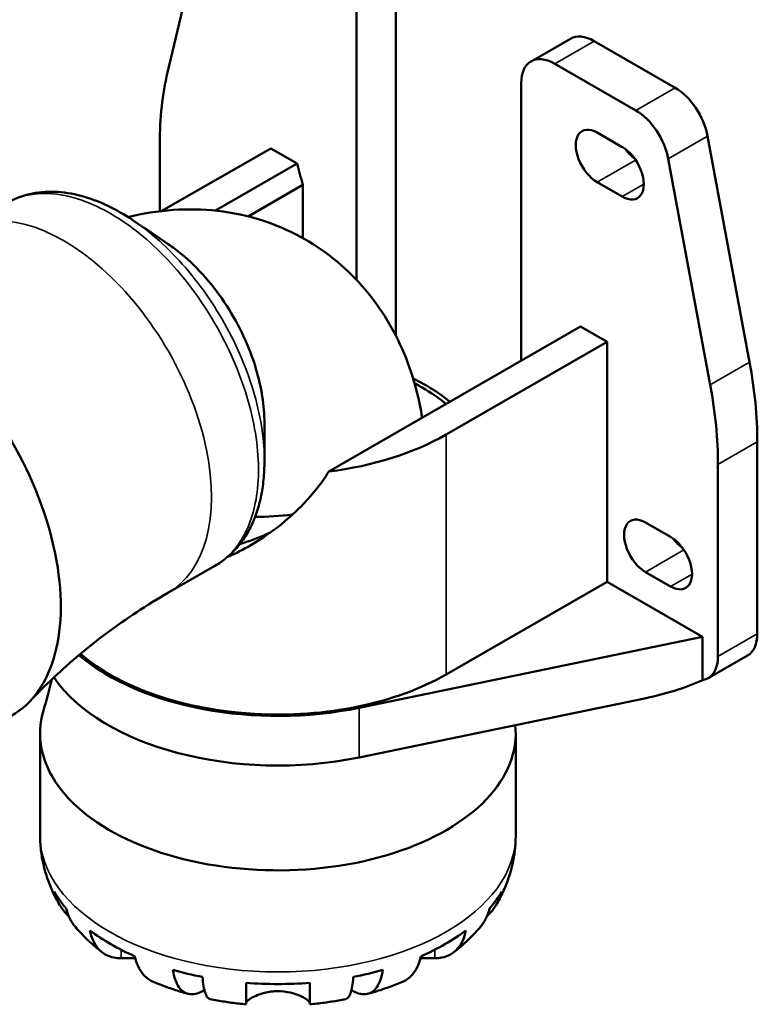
# Model space of a CAD drawing. Header units: millimetres. Extents: x 0 to 903, y 0 to 594.
# Tile 12 of 14: x 589 to 662, y 421 to 518. Entities that reach past the tile are written whole.
import ezdxf

# ---------------------------------------------------------------- set-up
doc = ezdxf.new("R2010")
doc.units = ezdxf.units.MM
doc.layers.add('Visible (ANSI)', color=7, linetype='Continuous', lineweight=50)
doc.layers.add('Visible Narrow (ANSI)', color=7, linetype='Continuous', lineweight=35)

msp = doc.modelspace()

# ---------------------------------------------------------------- linework, layer by layer
at = {"layer": 'Visible (ANSI)'}
for p, q in [((603.246, 513.088), (607.391, 530.669)), ((625.819, 487.045), (625.819, 523.644)), ((621.93, 521.404), (621.93, 492.586)), ((643.056, 516.428), (639.167, 514.188)), ((645.392, 516.199), (653.404, 511.585)), ((649.515, 509.345), (641.503, 513.959)), ((638.194, 512.039), (638.194, 484.587)), ((645.711, 507.147), (648.186, 505.722)), ((656.621, 506.799), (660.767, 484.443)), ((602.485, 499.373), (602.485, 506.085)), ((613.445, 505.59), (602.691, 499.397)), ((616.068, 504.08), (613.445, 505.59)), ((656.877, 482.203), (652.732, 504.559)), ((607.995, 499.431), (616.068, 504.08)), ((648.186, 500.817), (645.711, 502.242)), ((616.627, 501.988), (611.203, 498.865)), ((616.627, 496.717), (616.627, 501.988)), ((644.056, 487.962), (619.185, 473.64)), ((646.679, 486.452), (644.056, 487.962)), ((630.769, 477.29), (646.679, 486.452)), ((646.679, 462.743), (646.679, 486.452)), ((661.528, 476.564), (661.528, 457.592)), ((657.639, 455.352), (657.639, 474.324)), ((650.482, 468.608), (652.957, 467.183)), ((607.934, 464.32), (603.287, 461.644)), ((652.957, 462.278), (650.482, 463.703)), ((630.769, 453.581), (646.679, 462.743)), ((656.121, 457.306), (646.679, 462.743)), ((622.176, 450.285), (656.121, 457.306)), ((656.121, 453.009), (656.121, 457.306)), ((660.554, 455.442), (656.665, 453.202)), ((650.531, 451.244), (622.176, 445.38)), ((590.652, 447.748), (590.652, 437.704)), ((637.652, 447.748), (637.652, 437.704))]:
    msp.add_line(p, q, dxfattribs=at)
for centre, major_axis, ratio, start_param, end_param in [((645.392, 512.372), (-2.335, 4.056), 0.578093, 5.499721, 6.283185), ((641.503, 510.133), (-2.335, 4.056), 0.578093, 5.499721, 7.070517), ((630.062, 490.205), (-19.462, 33.797), 0.578093, 0.551787, 0.787332), ((653.404, 507.759), (-2.335, 4.056), 0.578093, 4.16447, 5.499721), ((649.515, 505.519), (2.335, -4.056), 0.578093, 1.022877, 2.358128), ((645.711, 504.695), (-1.497, 2.6), 0.578093, 5.499721, 8.641314), ((648.186, 503.27), (1.497, -2.6), 0.578093, 5.499721, 8.641314), ((649.6, 506.934), (1.497, -2.6), 0.578093, 4.912793, 5.386619), ((630.062, 500.926), (10.32, -17.921), 0.578093, 4.223293, 4.334787), ((576.081, 469.841), (11.727, -20.365), 0.578093, 0, 3.141593), ((633.951, 492.444), (-19.462, 33.797), 0.578093, 3.928925, 4.16447), ((614.152, 473.746), (20.68, 0), 0.575862, 0.606087, 0.868521), ((630.062, 490.205), (19.462, -33.797), 0.578093, 0.787332, 1.022877), ((614.152, 486.859), (23.5, 0), 0.575862, 4.928244, 5.497787), ((650.482, 466.156), (-1.497, 2.6), 0.578093, 5.499721, 8.641314), ((652.957, 464.73), (1.497, -2.6), 0.578093, 5.499721, 8.641314), ((654.371, 468.395), (1.497, -2.6), 0.578093, 4.912793, 5.386619), ((658.219, 459.498), (2.335, -4.056), 0.578093, 0, 0.787332), ((614.152, 463.15), (23.5, 0), 0.575862, 3.732402, 5.497787), ((614.152, 463.15), (23.738, 0), 0.575862, 3.736377, 5.057203), ((654.33, 457.258), (2.335, -4.056), 0.578093, 6.071587, 7.070517), ((614.152, 458.245), (-23.738, 0), 0.575862, 0.370316, 1.915611), ((650.531, 455.071), (10.292, 2.449), 0.353086, 4.628568, 5.200433), ((614.152, 447.748), (23.5, 0), 0.575862, 2.972069, 6.344113), ((614.152, 436.416), (-23.341, 0), 0.575862, 0.32504, 0.460358), ((614.152, 436.416), (23.341, 0), 0.575862, 5.822827, 5.958145), ((614.152, 436.416), (23.341, 0), 0.575862, 3.791621, 4.06236), ((614.152, 436.416), (23.341, 0), 0.575862, 5.362418, 5.633156), ((614.152, 436.416), (23.341, 0), 0.575862, 4.252031, 4.387349), ((614.152, 436.416), (23.341, 0), 0.575862, 5.037429, 5.172747), ((614.152, 436.416), (23.341, 0), 0.575862, 4.57702, 4.847758)]:
    msp.add_ellipse(centre, major_axis=major_axis, ratio=ratio, start_param=start_param, end_param=end_param, dxfattribs=at)
for points, knots in [([(599.853, 498.462), (599.012, 499.03), (598.154, 499.523), (596.431, 500.338), (595.57, 500.66), (593.832, 501.122), (592.96, 501.26), (591.245, 501.323), (590.407, 501.25), (588.788, 500.875), (588.006, 500.572), (587.289, 500.159)], [-4.091235, -4.091235, -4.091235, -4.091235, -3.768773, -3.768773, -3.44631, -3.44631, -3.123847, -3.123847, -2.801384, -2.801384, -2.478922, -2.478922, -2.478922, -2.478922]), ([(599.345, 498.795), (600.777, 499.147), (602.271, 499.394), (606.657, 499.696), (609.701, 499.405), (615.165, 497.635), (617.586, 496.336), (621.705, 493.039), (623.405, 491.07), (626.229, 486.587), (627.237, 484.047), (628.093, 480.669), (628.269, 479.808), (628.406, 478.95)], [0.278023, 0.278023, 0.278023, 0.278023, 0.413234, 0.413234, 0.661303, 0.661303, 0.872111, 0.872111, 1.079969, 1.079969, 1.320462, 1.320462, 1.402824, 1.402824, 1.402824, 1.402824]), ([(612.821, 478.432), (612.827, 480.118), (612.54, 481.955), (611.341, 485.937), (610.342, 488.084), (607.808, 492.019), (606.26, 493.792), (604.195, 495.5), (603.759, 495.827), (603.32, 496.123)], [4.659966, 4.659966, 4.659966, 4.659966, 5.081876, 5.081876, 5.567097, 5.567097, 6.065239, 6.065239, 6.196217, 6.196217, 6.196217, 6.196217]), ([(610.482, 466.582), (610.802, 467.004), (611.09, 467.459), (611.598, 468.421), (611.818, 468.928), (612.192, 469.983), (612.345, 470.531), (612.587, 471.658), (612.676, 472.24), (612.794, 473.438), (612.823, 474.054), (612.821, 474.681)], [-7.867128, -7.867128, -7.867128, -7.867128, -7.662448, -7.662448, -7.457768, -7.457768, -7.253088, -7.253088, -7.048408, -7.048408, -6.843728, -6.843728, -6.843728, -6.843728]), ([(619.185, 473.64), (618.79, 473.002), (618.341, 472.378), (616.968, 470.686), (615.953, 469.665), (613.789, 467.838), (612.64, 467.033), (610.758, 465.944), (609.994, 465.558), (609.207, 465.222)], [7.520915, 7.520915, 7.520915, 7.520915, 7.76693, 7.76693, 8.210288, 8.210288, 8.653646, 8.653646, 8.932085, 8.932085, 8.932085, 8.932085]), ([(610.405, 466.483), (610.505, 466.512), (610.604, 466.543), (611.632, 466.863), (612.549, 467.223), (613.432, 467.627)], [-2.1066679, -2.1066679, -2.1066679, -2.1066679, -2.0742318, -2.0742318, -1.7715677, -1.7715677, -1.7715677, -1.7715677]), ([(607.934, 464.32), (608.132, 464.434), (608.324, 464.555), (608.698, 464.814), (608.88, 464.951), (609.232, 465.24), (609.403, 465.392), (609.732, 465.71), (609.891, 465.876), (610.196, 466.22), (610.342, 466.398), (610.482, 466.582)], [1.4598751, 1.4598751, 1.4598751, 1.4598751, 1.5491197, 1.5491197, 1.6383644, 1.6383644, 1.727609, 1.727609, 1.8168537, 1.8168537, 1.9060983, 1.9060983, 1.9060983, 1.9060983]), ([(603.287, 461.644), (602.242, 461.042), (601.214, 460.409), (599.207, 459.09), (598.228, 458.404), (596.328, 456.989), (595.408, 456.261), (593.636, 454.773), (592.784, 454.014), (591.153, 452.478), (590.375, 451.701), (589.636, 450.922)], [3.9250571, 3.9250571, 3.9250571, 3.9250571, 3.959161, 3.959161, 3.9932648, 3.9932648, 4.0273687, 4.0273687, 4.0614726, 4.0614726, 4.0955765, 4.0955765, 4.0955765, 4.0955765]), ([(592.567, 430.821), (592.333, 431.22), (592.115, 431.633), (591.717, 432.488), (591.538, 432.93), (591.225, 433.837), (591.091, 434.303), (590.874, 435.254), (590.791, 435.738), (590.68, 436.716), (590.652, 437.21), (590.652, 437.704)], [3.6002112, 3.6002112, 3.6002112, 3.6002112, 3.6655671, 3.6655671, 3.730923, 3.730923, 3.796279, 3.796279, 3.8616349, 3.8616349, 3.9269908, 3.9269908, 3.9269908, 3.9269908]), ([(637.652, 437.704), (637.652, 437.21), (637.624, 436.716), (637.513, 435.738), (637.43, 435.254), (637.213, 434.303), (637.079, 433.837), (636.766, 432.93), (636.586, 432.488), (636.189, 431.633), (635.971, 431.22), (635.737, 430.821)], [0.7853982, 0.7853982, 0.7853982, 0.7853982, 0.8507541, 0.8507541, 0.91611, 0.91611, 0.981466, 0.981466, 1.0468219, 1.0468219, 1.1121778, 1.1121778, 1.1121778, 1.1121778]), ([(593.492, 429.674), (593.379, 429.78), (593.269, 429.891), (592.879, 430.324), (592.639, 430.674), (592.284, 431.345), (592.133, 431.726), (592.033, 432.124)], [4.1918966, 4.1918966, 4.1918966, 4.1918966, 4.2449679, 4.2449679, 4.3907831, 4.3907831, 4.5326305, 4.5326305, 4.5326305, 4.5326305]), ([(636.271, 432.124), (636.171, 431.726), (636.02, 431.345), (635.664, 430.674), (635.424, 430.324), (635.035, 429.891), (634.925, 429.78), (634.811, 429.674)], [0.1494024, 0.1494024, 0.1494024, 0.1494024, 0.2912498, 0.2912498, 0.4370651, 0.4370651, 0.4901364, 0.4901364, 0.4901364, 0.4901364]), ([(593.241, 430.445), (593.33, 430.062), (593.464, 429.704), (593.758, 429.132), (593.934, 428.864), (594.141, 428.62)], [0.1494024, 0.1494024, 0.1494024, 0.1494024, 0.2912498, 0.2912498, 0.416196, 0.416196, 0.416196, 0.416196]), ([(634.162, 428.62), (634.37, 428.864), (634.546, 429.132), (634.84, 429.704), (634.974, 430.062), (635.063, 430.445)], [4.2658369, 4.2658369, 4.2658369, 4.2658369, 4.3907831, 4.3907831, 4.5326305, 4.5326305, 4.5326305, 4.5326305]), ([(596.79, 426.11), (596.6, 426.257), (596.413, 426.408), (596.043, 426.718), (595.86, 426.876), (595.5, 427.202), (595.323, 427.369), (594.975, 427.712), (594.804, 427.887), (594.467, 428.247), (594.303, 428.431), (594.141, 428.62)], [3.2877154, 3.2877154, 3.2877154, 3.2877154, 3.3241728, 3.3241728, 3.3606303, 3.3606303, 3.3970877, 3.3970877, 3.4335452, 3.4335452, 3.4700026, 3.4700026, 3.4700026, 3.4700026]), ([(598.649, 425.539), (598.413, 425.533), (598.175, 425.55), (597.633, 425.653), (597.34, 425.765), (596.85, 426.046), (596.608, 426.241), (596.19, 426.719), (596.014, 427.004), (595.754, 427.576), (595.644, 427.913), (595.571, 428.282)], [3.8923951, 3.8923951, 3.8923951, 3.8923951, 3.9983109, 3.9983109, 4.1454192, 4.1454192, 4.2913159, 4.2913159, 4.4372126, 4.4372126, 4.5782477, 4.5782477, 4.5782477, 4.5782477]), ([(632.733, 428.282), (632.66, 427.913), (632.55, 427.576), (632.29, 427.004), (632.114, 426.719), (631.696, 426.241), (631.453, 426.046), (630.964, 425.765), (630.671, 425.653), (630.129, 425.55), (629.891, 425.533), (629.655, 425.539)], [0.14941, 0.14941, 0.14941, 0.14941, 0.290445, 0.290445, 0.4363418, 0.4363418, 0.5822385, 0.5822385, 0.7293467, 0.7293467, 0.8352626, 0.8352626, 0.8352626, 0.8352626]), ([(634.162, 428.62), (634.001, 428.431), (633.836, 428.247), (633.5, 427.887), (633.329, 427.712), (632.98, 427.369), (632.803, 427.202), (632.444, 426.876), (632.261, 426.718), (631.891, 426.408), (631.704, 426.257), (631.514, 426.11)], [1.2423863, 1.2423863, 1.2423863, 1.2423863, 1.2788438, 1.2788438, 1.3153013, 1.3153013, 1.3517587, 1.3517587, 1.3882162, 1.3882162, 1.4246736, 1.4246736, 1.4246736, 1.4246736]), ([(600.064, 425.541), (599.971, 425.544), (599.879, 425.546), (599.629, 425.55), (599.476, 425.551), (599.195, 425.55), (599.067, 425.548), (598.841, 425.544), (598.742, 425.542), (598.649, 425.539)], [0.3311393, 0.3311393, 0.3311393, 0.3311393, 0.3605643, 0.3605643, 0.4131592, 0.4131592, 0.4617469, 0.4617469, 0.504857, 0.504857, 0.504857, 0.504857]), ([(600.026, 425.716), (600.099, 425.348), (600.209, 425.011), (600.469, 424.438), (600.644, 424.154), (601.063, 423.675), (601.305, 423.481), (601.639, 423.289), (601.735, 423.242), (601.836, 423.199)], [0.14941, 0.14941, 0.14941, 0.14941, 0.290445, 0.290445, 0.4363418, 0.4363418, 0.5822385, 0.5822385, 0.6360203, 0.6360203, 0.6360203, 0.6360203]), ([(626.467, 423.199), (626.569, 423.242), (626.665, 423.289), (626.999, 423.481), (627.241, 423.675), (627.659, 424.154), (627.835, 424.438), (628.095, 425.011), (628.205, 425.348), (628.278, 425.716)], [4.0916373, 4.0916373, 4.0916373, 4.0916373, 4.1454192, 4.1454192, 4.2913159, 4.2913159, 4.4372126, 4.4372126, 4.5782477, 4.5782477, 4.5782477, 4.5782477]), ([(629.655, 425.539), (629.563, 425.542), (629.463, 425.544), (629.204, 425.549), (629.038, 425.551), (628.673, 425.55), (628.476, 425.548), (628.26, 425.542), (628.25, 425.542), (628.24, 425.541)], [-0.5081641, -0.5081641, -0.5081641, -0.5081641, -0.4646053, -0.4646053, -0.4015475, -0.4015475, -0.3356183, -0.3356183, -0.3324911, -0.3324911, -0.3324911, -0.3324911]), ([(606.883, 422.395), (606.634, 422.235), (606.39, 422.122), (605.945, 421.983), (605.705, 421.95), (605.256, 421.994), (605.048, 422.069), (604.699, 422.29), (604.525, 422.455), (604.226, 422.882), (604.1, 423.145), (603.914, 423.687), (603.835, 424.013), (603.782, 424.375)], [3.6684789, 3.6684789, 3.6684789, 3.6684789, 3.8068425, 3.8068425, 3.9529976, 3.9529976, 4.0991526, 4.0991526, 4.2449679, 4.2449679, 4.3907831, 4.3907831, 4.5326305, 4.5326305, 4.5326305, 4.5326305]), ([(624.522, 424.375), (624.469, 424.013), (624.39, 423.687), (624.204, 423.145), (624.078, 422.882), (623.779, 422.455), (623.605, 422.29), (623.256, 422.069), (623.047, 421.994), (622.599, 421.95), (622.358, 421.983), (621.914, 422.122), (621.67, 422.235), (621.42, 422.395)], [0.1494024, 0.1494024, 0.1494024, 0.1494024, 0.2912498, 0.2912498, 0.4370651, 0.4370651, 0.5828803, 0.5828803, 0.7290354, 0.7290354, 0.8751905, 0.8751905, 1.0135541, 1.0135541, 1.0135541, 1.0135541]), ([(606.698, 423.679), (606.724, 423.324), (606.763, 423.007), (606.855, 422.488), (606.917, 422.24), (607.064, 421.849), (607.15, 421.705), (607.301, 421.55), (607.374, 421.504), (607.453, 421.488)], [0.1494024, 0.1494024, 0.1494024, 0.1494024, 0.2912498, 0.2912498, 0.4370651, 0.4370651, 0.5828803, 0.5828803, 0.69187, 0.69187, 0.69187, 0.69187]), ([(620.851, 421.488), (620.93, 421.504), (621.003, 421.55), (621.154, 421.705), (621.239, 421.849), (621.387, 422.24), (621.449, 422.488), (621.541, 423.007), (621.58, 423.324), (621.606, 423.679)], [3.9901629, 3.9901629, 3.9901629, 3.9901629, 4.0991526, 4.0991526, 4.2449679, 4.2449679, 4.3907831, 4.3907831, 4.5326305, 4.5326305, 4.5326305, 4.5326305]), ([(605.24, 422.017), (605.007, 422.081), (604.775, 422.149), (604.314, 422.29), (604.084, 422.363), (603.628, 422.514), (603.401, 422.593), (602.949, 422.756), (602.725, 422.841), (602.278, 423.015), (602.056, 423.106), (601.836, 423.199)], [2.8064679, 2.8064679, 2.8064679, 2.8064679, 2.8430978, 2.8430978, 2.8797277, 2.8797277, 2.9163576, 2.9163576, 2.9529875, 2.9529875, 2.9896174, 2.9896174, 2.9896174, 2.9896174]), ([(611.002, 420.974), (611.002, 420.974), (611.002, 421.015), (611.002, 421.168), (611.002, 421.304), (611.002, 421.683), (611.002, 421.926), (611.002, 422.436), (611.002, 422.747), (611.002, 423.098)], [4.0187943, 4.0187943, 4.0187943, 4.0187943, 4.1454192, 4.1454192, 4.2913159, 4.2913159, 4.4372126, 4.4372126, 4.5782477, 4.5782477, 4.5782477, 4.5782477]), ([(617.302, 423.098), (617.302, 422.747), (617.302, 422.436), (617.302, 421.926), (617.302, 421.683), (617.302, 421.304), (617.302, 421.168), (617.302, 421.015), (617.302, 420.974), (617.302, 420.974)], [0.14941, 0.14941, 0.14941, 0.14941, 0.290445, 0.290445, 0.4363418, 0.4363418, 0.5822385, 0.5822385, 0.7088633, 0.7088633, 0.7088633, 0.7088633]), ([(626.468, 423.199), (626.247, 423.106), (626.026, 423.015), (625.579, 422.841), (625.355, 422.756), (624.903, 422.593), (624.676, 422.514), (624.219, 422.363), (623.99, 422.29), (623.529, 422.149), (623.297, 422.081), (623.064, 422.017)], [1.7227716, 1.7227716, 1.7227716, 1.7227716, 1.7594015, 1.7594015, 1.7960314, 1.7960314, 1.8326613, 1.8326613, 1.8692912, 1.8692912, 1.9059211, 1.9059211, 1.9059211, 1.9059211]), ([(611.002, 420.974), (610.763, 420.995), (610.524, 421.02), (610.047, 421.073), (609.81, 421.102), (609.335, 421.166), (609.098, 421.2), (608.626, 421.274), (608.39, 421.313), (607.921, 421.397), (607.687, 421.441), (607.453, 421.488)], [2.5127958, 2.5127958, 2.5127958, 2.5127958, 2.5486166, 2.5486166, 2.5844374, 2.5844374, 2.6202582, 2.6202582, 2.656079, 2.656079, 2.6918998, 2.6918998, 2.6918998, 2.6918998]), ([(614.152, 422.268), (613.932, 422.268), (613.712, 422.255), (613.266, 422.201), (613.043, 422.159), (612.521, 422.03), (612.238, 421.933), (611.761, 421.727), (611.566, 421.622), (611.305, 421.452), (611.218, 421.386), (611.09, 421.267), (611.047, 421.213), (611.009, 421.139), (611.002, 421.113), (611.002, 421.09)], [0, 0, 0, 0, 0.0660814, 0.0660814, 0.1366745, 0.1366745, 0.238734, 0.238734, 0.3345777, 0.3345777, 0.4015785, 0.4015785, 0.4668531, 0.4668531, 0.5074534, 0.5074534, 0.5074534, 0.5074534]), ([(617.302, 421.09), (617.302, 421.113), (617.295, 421.139), (617.257, 421.213), (617.214, 421.266), (617.085, 421.386), (616.999, 421.452), (616.744, 421.618), (616.558, 421.718), (616.057, 421.938), (615.727, 422.051), (614.98, 422.219), (614.568, 422.268), (614.152, 422.268)], [-0.5076659, -0.5076659, -0.5076659, -0.5076659, -0.4671899, -0.4671899, -0.4020022, -0.4020022, -0.3350664, -0.3350664, -0.2430046, -0.2430046, -0.1248886, -0.1248886, 0, 0, 0, 0]), ([(620.851, 421.488), (620.617, 421.441), (620.383, 421.397), (619.913, 421.313), (619.678, 421.274), (619.205, 421.2), (618.969, 421.166), (618.494, 421.102), (618.256, 421.073), (617.78, 421.02), (617.541, 420.995), (617.302, 420.974)], [2.0204892, 2.0204892, 2.0204892, 2.0204892, 2.05631, 2.05631, 2.0921308, 2.0921308, 2.1279516, 2.1279516, 2.1637724, 2.1637724, 2.1995932, 2.1995932, 2.1995932, 2.1995932])]:
    msp.add_open_spline(points, degree=3, knots=knots, dxfattribs=at)
for points in [[(599.853, 498.462), (601.009, 497.682), (602.165, 496.903), (603.32, 496.123)], [(628.406, 481.954), (628.16, 482.096), (627.907, 482.234), (627.649, 482.368)], [(630.773, 480.313), (630.073, 480.9), (629.28, 481.45), (628.406, 481.954)], [(612.821, 478.432), (612.816, 477.214), (612.817, 475.952), (612.821, 474.681)], [(615.599, 469.392), (614.395, 469.241), (613.148, 469.158), (611.889, 469.151)], [(591.81, 453.097), (591.559, 452.048), (591.284, 451.024), (590.989, 450.031)]]:
    msp.add_open_spline(points, degree=3, dxfattribs=at)
at = {"layer": 'Visible Narrow (ANSI)'}
for p, q in [((641.503, 513.959), (645.392, 516.199)), ((653.404, 511.585), (649.515, 509.345)), ((652.732, 504.559), (656.621, 506.799)), ((645.711, 502.242), (649.507, 504.428)), ((648.186, 500.817), (650.307, 502.039)), ((660.767, 484.443), (656.877, 482.203)), ((628.406, 481.954), (627.662, 482.323)), ((630.769, 453.581), (630.769, 477.29)), ((657.639, 474.324), (661.528, 476.564)), ((650.482, 463.703), (654.278, 465.889)), ((652.957, 462.278), (655.078, 463.499)), ((661.528, 457.592), (657.639, 455.352)), ((622.176, 445.38), (622.176, 450.285)), ((598.649, 425.539), (598.649, 426.369)), ((629.655, 425.539), (629.655, 426.369))]:
    msp.add_line(p, q, dxfattribs=at)
for centre, major_axis, ratio, start_param, end_param in [((592.967, 479.565), (10.32, -17.921), 0.578093, 0, 3.141593), ((608.888, 467.791), (1.593, -1.209), 0.792732, 5.960419, 6.283185), ((614.152, 437.704), (23.5, 0), 0.575862, 3.141593, 6.283185)]:
    msp.add_ellipse(centre, major_axis=major_axis, ratio=ratio, start_param=start_param, end_param=end_param, dxfattribs=at)
for points, knots in [([(587.289, 500.159), (587.535, 500.3), (587.789, 500.427), (589.204, 501.025), (590.499, 501.21), (592.955, 501), (594.064, 500.733), (597.043, 499.597), (599, 498.407), (602.679, 495.324), (604.468, 493.376), (607.556, 489.093), (608.91, 486.68), (610.943, 481.837), (611.66, 479.321), (612.336, 474.648), (612.309, 472.406), (611.579, 468.835), (610.954, 467.375), (610.095, 466.244)], [2.478922, 2.478922, 2.478922, 2.478922, 2.610729, 2.610729, 3.188978, 3.188978, 3.623767, 3.623767, 4.346621, 4.346621, 5.069422, 5.069422, 5.792119, 5.792119, 6.514517, 6.514517, 7.235938, 7.235938, 7.867128, 7.867128, 7.867128, 7.867128]), ([(612.818, 474.683), (612.816, 475.662), (612.74, 476.681), (612.262, 479.994), (611.566, 482.439), (609.595, 487.138), (608.283, 489.478), (605.291, 493.63), (603.558, 495.517), (601.146, 497.538), (600.502, 498.024), (599.853, 498.462)], [-6.843728, -6.843728, -6.843728, -6.843728, -6.514517, -6.514517, -5.792119, -5.792119, -5.069422, -5.069422, -4.346621, -4.346621, -4.091235, -4.091235, -4.091235, -4.091235]), ([(610.095, 466.244), (610.011, 466.132), (609.924, 466.024), (609.283, 465.266), (608.644, 464.73), (607.933, 464.32)], [9.7973493, 9.7973493, 9.7973493, 9.7973493, 9.8596752, 9.8596752, 10.2435726, 10.2435726, 10.2435726, 10.2435726])]:
    msp.add_open_spline(points, degree=3, knots=knots, dxfattribs=at)

doc.saveas('drawing.dxf')
